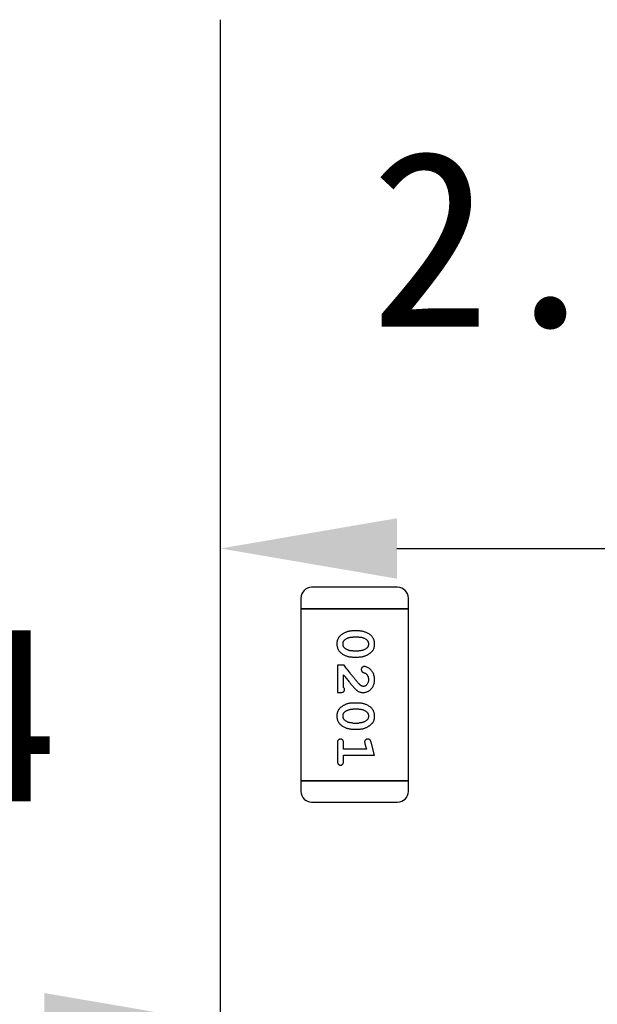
# Model space of a CAD drawing. Header units: millimetres. Extents: x 0 to 297, y 0 to 210.
# Tile 111 of 172: x 198.67 to 200.31, y 107.58 to 110.37. Entities that reach past the tile are written whole.
import ezdxf

# ---------------------------------------------------------------- set-up
doc = ezdxf.new("R2010")
doc.units = ezdxf.units.MM
doc.header["$LTSCALE"] = 16.335
doc.header["$PDMODE"] = 3
doc.header["$PDSIZE"] = 8
doc.layers.get('0').update_dxf_attribs({"linetype": 'CONTINUOUS'})
doc.layers.get('Defpoints').update_dxf_attribs({"linetype": 'CONTINUOUS'})
doc.layers.add('USER_LIBRARYDXF_CONTINUOUS_LINE', color=7, linetype='CONTINUOUS')
doc.styles.get("Standard").update_dxf_attribs({"font": '仿宋_GB2312.ttf'})
doc.dimstyles.get("Standard").update_dxf_attribs({"dimtxt": 2.5, "dimasz": 3.5, "dimexe": 1.5, "dimexo": 1, "dimtad": 1, "dimdsep": 46, "dimtxsty": 'Standard', "dimblk": '_FILLED', "dimblk1": '_FILLED', "dimblk2": '_FILLED', "dimcen": 0.09, "dimazin": 2, "dimtol": 1, "dimtp": 0.01, "dimtm": 0.01, "dimtfac": 1, "dimtofl": 0, "dimtmove": 0, "dimatfit": 3, "dimldrblk": '_FILLED', "dimfxl": 1, "dimtolj": 1, "dimarcsym": 0})

# ---------------------------------------------------------------- blocks, each defined once
blk = doc.blocks.new('_FILLED')
at = {"color": 0, "linetype": 'ByBlock'}
blk.add_solid([(0, 0), (-1, 0.1714), (-1, -0.1714)], dxfattribs=at)
blk = doc.blocks.new('*D30')
at = {"color": 0, "lineweight": -2, "transparency": 16777216}
for p, q in [((196.6994, 106.9036), (196.6994, 109.0217)), ((199.2394, 106.9036), (199.2394, 109.0217)), ((197.1994, 107.5217), (198.7394, 107.5217))]:
    blk.add_line(p, q, dxfattribs=at)
at = {"layer": 'Defpoints', "color": 0, "transparency": 16777216}
for p in [(199.2394, 107.5217), (196.6994, 105.9036), (199.2394, 105.9036)]:
    blk.add_point(p, dxfattribs=at)
at = {"color": 0, "lineweight": -2, "transparency": 16777216, "xscale": 0.5, "yscale": 0.5, "zscale": 0.5, "rotation": 180}
blk.add_blockref('_FILLED', (196.6994, 107.5217), dxfattribs=at)
at = {"color": 0, "lineweight": -2, "transparency": 16777216, "xscale": 0.5, "yscale": 0.5, "zscale": 0.5}
blk.add_blockref('_FILLED', (199.2394, 107.5217), dxfattribs=at)
at = {"color": 0, "transparency": 16777216, "insert": (198.0994, 108.3967), "char_height": 0.5, "attachment_point": 5}
blk.add_mtext('\\A1;2.54', dxfattribs=at)
blk = doc.blocks.new('*D31')
at = {"color": 0, "lineweight": -2, "transparency": 16777216}
for p, q in [((199.2394, 106.9036), (199.2394, 110.3685)), ((201.7794, 106.9036), (201.7794, 110.3685)), ((199.7394, 108.8685), (201.2794, 108.8685))]:
    blk.add_line(p, q, dxfattribs=at)
at = {"layer": 'Defpoints', "color": 0, "transparency": 16777216}
for p in [(201.7794, 108.8685), (199.2394, 105.9036), (201.7794, 105.9036)]:
    blk.add_point(p, dxfattribs=at)
at = {"color": 0, "lineweight": -2, "transparency": 16777216, "xscale": 0.5, "yscale": 0.5, "zscale": 0.5, "rotation": 180}
blk.add_blockref('_FILLED', (199.2394, 108.8685), dxfattribs=at)
at = {"color": 0, "lineweight": -2, "transparency": 16777216, "xscale": 0.5, "yscale": 0.5, "zscale": 0.5}
blk.add_blockref('_FILLED', (201.7794, 108.8685), dxfattribs=at)
at = {"color": 0, "transparency": 16777216, "insert": (200.3443, 109.7435), "char_height": 0.5, "attachment_point": 5}
blk.add_mtext('\\A1;2.54', dxfattribs=at)

msp = doc.modelspace()

# ---------------------------------------------------------------- linework, layer by layer
at = {"layer": 'USER_LIBRARYDXF_CONTINUOUS_LINE', "color": 7, "linetype": 'Continuous'}
for p, q in [((199.7414, 108.7584), (199.4976, 108.7584)), ((199.4671, 108.7279), (199.4671, 108.6974)), ((199.7719, 108.6974), (199.7719, 108.7279)), ((199.4671, 108.6974), (199.7719, 108.6974)), ((199.7719, 108.6974), (199.4671, 108.6974)), ((199.4671, 108.6974), (199.4671, 108.2097)), ((199.7719, 108.2097), (199.7719, 108.6974)), ((199.6315, 108.6345), (199.6138, 108.6345)), ((199.6312, 108.6172), (199.614, 108.6172)), ((199.614, 108.5779), (199.6312, 108.5779)), ((199.6138, 108.5606), (199.6315, 108.5606)), ((199.5896, 108.537), (199.5707, 108.537)), ((199.5707, 108.537), (199.5707, 108.4599)), ((199.588, 108.474), (199.588, 108.5102)), ((199.5707, 108.4599), (199.5786, 108.4599)), ((199.6315, 108.43), (199.6138, 108.43)), ((199.6312, 108.4127), (199.614, 108.4127)), ((199.614, 108.3733), (199.6312, 108.3733)), ((199.6138, 108.356), (199.6315, 108.356)), ((199.5707, 108.3167), (199.5707, 108.2648)), ((199.588, 108.2994), (199.588, 108.3167)), ((199.6761, 108.2821), (199.6662, 108.3187)), ((199.653, 108.2994), (199.588, 108.2994)), ((199.6488, 108.3144), (199.653, 108.2994)), ((199.588, 108.2821), (199.6761, 108.2821)), ((199.588, 108.2648), (199.588, 108.2821)), ((199.7719, 108.2097), (199.4671, 108.2097)), ((199.4671, 108.2097), (199.7719, 108.2097)), ((199.4671, 108.2097), (199.4671, 108.1793)), ((199.7719, 108.1793), (199.7719, 108.2097)), ((199.4976, 108.1488), (199.7414, 108.1488))]:
    msp.add_line(p, q, dxfattribs=at)
for centre, start, end in [((199.4976, 108.7279), 90, 180), ((199.7414, 108.7279), 0, 90), ((199.4976, 108.1793), 180, 270), ((199.7414, 108.1793), 270, 0)]:
    msp.add_arc(centre, 0.0305, start, end, dxfattribs=at)
for points, knots in [([(199.6138, 108.6345), (199.6127, 108.6345), (199.6106, 108.6344), (199.6074, 108.6341), (199.6043, 108.6336), (199.6012, 108.6329), (199.5981, 108.6321), (199.5951, 108.6309), (199.5922, 108.6297), (199.5893, 108.6282), (199.5865, 108.6266), (199.584, 108.625), (199.5817, 108.6234), (199.5796, 108.6217), (199.5777, 108.62), (199.576, 108.6183), (199.5746, 108.6166), (199.573, 108.6142), (199.5714, 108.611), (199.5701, 108.6068), (199.5693, 108.6023), (199.5692, 108.5991), (199.5691, 108.5974)], [0, 0, 0, 0, 0.049886, 0.09882, 0.148132, 0.19689, 0.246038, 0.295176, 0.345305, 0.395692, 0.445312, 0.491875, 0.535813, 0.577009, 0.616081, 0.652689, 0.687585, 0.720206, 0.785062, 0.85223, 0.923759, 1, 1, 1, 1]), ([(199.6761, 108.5977), (199.6761, 108.5991), (199.676, 108.6019), (199.6753, 108.606), (199.6742, 108.6099), (199.6726, 108.6134), (199.6705, 108.6167), (199.668, 108.6198), (199.665, 108.6226), (199.6617, 108.625), (199.6581, 108.6272), (199.6544, 108.6292), (199.6507, 108.6308), (199.6469, 108.6321), (199.6431, 108.6332), (199.6393, 108.6339), (199.6354, 108.6344), (199.6328, 108.6345), (199.6315, 108.6345)], [0, 0, 0, 0, 0.06692, 0.130834, 0.19258, 0.252759, 0.312631, 0.373411, 0.436359, 0.501894, 0.568244, 0.632472, 0.69556, 0.757163, 0.818592, 0.878885, 0.939235, 1, 1, 1, 1]), ([(199.5691, 108.5974), (199.5692, 108.596), (199.5693, 108.5932), (199.57, 108.5891), (199.5711, 108.5853), (199.5727, 108.5817), (199.5747, 108.5784), (199.5772, 108.5753), (199.5802, 108.5725), (199.5836, 108.5701), (199.5872, 108.5679), (199.5908, 108.5659), (199.5945, 108.5643), (199.5983, 108.5629), (199.6021, 108.5619), (199.606, 108.5611), (199.6098, 108.5606), (199.6125, 108.5606), (199.6138, 108.5606)], [0, 0, 0, 0, 0.067217, 0.131051, 0.19272, 0.252824, 0.312745, 0.373449, 0.436041, 0.501494, 0.567761, 0.632087, 0.695096, 0.757109, 0.817993, 0.878657, 0.939311, 1, 1, 1, 1]), ([(199.5864, 108.5974), (199.5865, 108.598), (199.5865, 108.5993), (199.5867, 108.6011), (199.5871, 108.6028), (199.5877, 108.6044), (199.5885, 108.6058), (199.5894, 108.6072), (199.5905, 108.6084), (199.5913, 108.6092), (199.5917, 108.6095)], [0, 0, 0, 0, 0.139844, 0.271849, 0.399162, 0.521619, 0.6402, 0.758957, 0.87828, 1, 1, 1, 1]), ([(199.5923, 108.5851), (199.5918, 108.5855), (199.5909, 108.5863), (199.5897, 108.5876), (199.5887, 108.5891), (199.5879, 108.5906), (199.5872, 108.5921), (199.5868, 108.5938), (199.5865, 108.5956), (199.5865, 108.5968), (199.5864, 108.5974)], [0, 0, 0, 0, 0.129853, 0.25607, 0.380154, 0.49978, 0.62208, 0.743277, 0.868791, 1, 1, 1, 1]), ([(199.5917, 108.6095), (199.5925, 108.6102), (199.5941, 108.6114), (199.5967, 108.6129), (199.5993, 108.6143), (199.602, 108.6153), (199.6049, 108.6161), (199.6078, 108.6168), (199.6109, 108.6171), (199.613, 108.6172), (199.614, 108.6172)], [0, 0, 0, 0, 0.124927, 0.248361, 0.370889, 0.492583, 0.61616, 0.741472, 0.869044, 1, 1, 1, 1]), ([(199.6312, 108.6172), (199.6323, 108.6172), (199.6344, 108.6171), (199.6374, 108.6168), (199.6404, 108.6162), (199.6432, 108.6154), (199.6458, 108.6144), (199.6484, 108.6131), (199.6508, 108.6117), (199.6523, 108.6105), (199.653, 108.6099)], [0, 0, 0, 0, 0.135446, 0.266257, 0.393419, 0.517936, 0.639137, 0.758785, 0.879345, 1, 1, 1, 1]), ([(199.6315, 108.5606), (199.6326, 108.5606), (199.6347, 108.5606), (199.6379, 108.5609), (199.641, 108.5614), (199.6442, 108.5621), (199.6472, 108.563), (199.6502, 108.5641), (199.6532, 108.5654), (199.6561, 108.5669), (199.6588, 108.5685), (199.6613, 108.5702), (199.6637, 108.5718), (199.6658, 108.5735), (199.6676, 108.5752), (199.6693, 108.5769), (199.6707, 108.5786), (199.6723, 108.581), (199.6739, 108.5842), (199.6752, 108.5884), (199.676, 108.5929), (199.6761, 108.5961), (199.6761, 108.5977)], [0, 0, 0, 0, 0.049855, 0.099516, 0.148482, 0.19758, 0.246804, 0.296268, 0.346517, 0.397047, 0.446826, 0.49336, 0.537801, 0.579207, 0.617974, 0.654833, 0.689171, 0.722088, 0.786392, 0.853518, 0.924186, 1, 1, 1, 1]), ([(199.653, 108.6099), (199.6535, 108.6095), (199.6544, 108.6087), (199.6556, 108.6074), (199.6566, 108.606), (199.6574, 108.6045), (199.658, 108.6029), (199.6585, 108.6012), (199.6588, 108.5994), (199.6588, 108.5982), (199.6588, 108.5976)], [0, 0, 0, 0, 0.13042, 0.256046, 0.378133, 0.498725, 0.620452, 0.742761, 0.869406, 1, 1, 1, 1]), ([(199.6588, 108.5976), (199.6588, 108.5969), (199.6588, 108.5957), (199.6585, 108.5939), (199.6581, 108.5922), (199.6575, 108.5906), (199.6568, 108.5891), (199.6559, 108.5878), (199.6548, 108.5865), (199.6539, 108.5858), (199.6535, 108.5854)], [0, 0, 0, 0, 0.138115, 0.270177, 0.397547, 0.520057, 0.63869, 0.757499, 0.878226, 1, 1, 1, 1]), ([(199.614, 108.5779), (199.613, 108.5779), (199.6109, 108.5779), (199.6078, 108.5783), (199.6049, 108.5788), (199.6021, 108.5796), (199.5994, 108.5806), (199.5969, 108.5819), (199.5945, 108.5834), (199.593, 108.5845), (199.5923, 108.5851)], [0, 0, 0, 0, 0.135449, 0.266263, 0.393429, 0.516942, 0.639128, 0.758779, 0.879341, 1, 1, 1, 1]), ([(199.6535, 108.5854), (199.6527, 108.5848), (199.6511, 108.5836), (199.6486, 108.5821), (199.646, 108.5808), (199.6432, 108.5797), (199.6403, 108.5789), (199.6374, 108.5783), (199.6343, 108.5779), (199.6323, 108.5779), (199.6312, 108.5779)], [0, 0, 0, 0, 0.125331, 0.248948, 0.371201, 0.494032, 0.616811, 0.742104, 0.868849, 1, 1, 1, 1]), ([(199.6346, 108.4819), (199.6341, 108.4824), (199.6331, 108.4833), (199.6316, 108.4849), (199.6299, 108.4868), (199.6279, 108.489), (199.6258, 108.4915), (199.6235, 108.4942), (199.621, 108.4972), (199.6183, 108.5005), (199.6153, 108.5041), (199.6122, 108.508), (199.6089, 108.5121), (199.6054, 108.5165), (199.6018, 108.5212), (199.5979, 108.5262), (199.5938, 108.5315), (199.591, 108.5351), (199.5896, 108.537)], [0, 0, 0, 0, 0.026647, 0.057942, 0.094152, 0.134806, 0.180631, 0.231142, 0.286385, 0.346321, 0.411439, 0.481035, 0.555329, 0.634592, 0.718826, 0.807759, 0.901393, 1, 1, 1, 1]), ([(199.6468, 108.5338), (199.6462, 108.5338), (199.6452, 108.5337), (199.6436, 108.5332), (199.6422, 108.5324), (199.6409, 108.5312), (199.6398, 108.5299), (199.639, 108.5284), (199.6384, 108.5267), (199.6384, 108.5256), (199.6384, 108.525)], [0, 0, 0, 0, 0.120856, 0.239483, 0.360995, 0.490166, 0.620982, 0.746416, 0.870253, 1, 1, 1, 1]), ([(199.6384, 108.525), (199.6384, 108.5245), (199.6384, 108.5235), (199.6387, 108.5222), (199.6392, 108.5209), (199.6398, 108.5198), (199.6407, 108.5187), (199.6419, 108.5179), (199.6433, 108.5171), (199.6444, 108.5167), (199.6449, 108.5165)], [0, 0, 0, 0, 0.127347, 0.246131, 0.359406, 0.470543, 0.586092, 0.711469, 0.847022, 1, 1, 1, 1]), ([(199.6449, 108.5165), (199.6458, 108.5162), (199.6475, 108.5156), (199.6498, 108.5144), (199.6518, 108.5131), (199.6529, 108.512), (199.6534, 108.5115)], [0, 0, 0, 0, 0.285518, 0.544185, 0.781367, 1, 1, 1, 1]), ([(199.6761, 108.4965), (199.6761, 108.4982), (199.6759, 108.5016), (199.6751, 108.5065), (199.6737, 108.5113), (199.6717, 108.5158), (199.6692, 108.5199), (199.6664, 108.5236), (199.6631, 108.5267), (199.6595, 108.5292), (199.656, 108.5312), (199.6527, 108.5327), (199.6496, 108.5336), (199.6477, 108.5337), (199.6468, 108.5338)], [0, 0, 0, 0, 0.098286, 0.193983, 0.289056, 0.384352, 0.477435, 0.566197, 0.652355, 0.737986, 0.818188, 0.887401, 0.94802, 1, 1, 1, 1]), ([(199.6534, 108.5115), (199.6539, 108.511), (199.6547, 108.51), (199.6558, 108.5084), (199.6567, 108.5067), (199.6575, 108.5049), (199.6581, 108.5029), (199.6585, 108.5009), (199.6588, 108.4988), (199.6588, 108.4974), (199.6588, 108.4967)], [0, 0, 0, 0, 0.121873, 0.243139, 0.363336, 0.485133, 0.607572, 0.734701, 0.864814, 1, 1, 1, 1]), ([(199.588, 108.5102), (199.5896, 108.5082), (199.5926, 108.5044), (199.5969, 108.4989), (199.6008, 108.4939), (199.6044, 108.4895), (199.6076, 108.4855), (199.6104, 108.4821), (199.6129, 108.4792), (199.6144, 108.4774), (199.6151, 108.4766)], [0, 0, 0, 0, 0.176662, 0.337826, 0.484741, 0.617764, 0.73494, 0.837793, 0.926412, 1, 1, 1, 1]), ([(199.6434, 108.4599), (199.6445, 108.4599), (199.6467, 108.46), (199.6499, 108.4604), (199.653, 108.4613), (199.656, 108.4624), (199.6588, 108.4639), (199.6616, 108.4656), (199.6641, 108.4677), (199.6666, 108.4701), (199.6688, 108.4728), (199.6708, 108.4756), (199.6724, 108.4787), (199.6738, 108.4819), (199.6748, 108.4853), (199.6756, 108.4889), (199.676, 108.4927), (199.6761, 108.4952), (199.6761, 108.4965)], [0, 0, 0, 0, 0.060981, 0.120256, 0.178148, 0.236115, 0.293993, 0.352864, 0.413358, 0.476056, 0.539296, 0.602396, 0.665116, 0.728325, 0.792919, 0.859317, 0.928302, 1, 1, 1, 1]), ([(199.6588, 108.4967), (199.6588, 108.4953), (199.6587, 108.4926), (199.6578, 108.4888), (199.6565, 108.4854), (199.6545, 108.4825), (199.6523, 108.4802), (199.6498, 108.4784), (199.6471, 108.4774), (199.6452, 108.4772), (199.6443, 108.4772)], [0, 0, 0, 0, 0.156344, 0.299348, 0.4327, 0.561, 0.682299, 0.791883, 0.89611, 1, 1, 1, 1]), ([(199.5786, 108.4599), (199.5797, 108.4599), (199.5816, 108.4599), (199.5843, 108.4604), (199.5866, 108.461), (199.5883, 108.4621), (199.5896, 108.4634), (199.5905, 108.4649), (199.5911, 108.4667), (199.5911, 108.4679), (199.5912, 108.4685)], [0, 0, 0, 0, 0.1844, 0.34094, 0.473574, 0.586824, 0.690029, 0.789175, 0.890445, 1, 1, 1, 1]), ([(199.5912, 108.4685), (199.5911, 108.469), (199.591, 108.4699), (199.5904, 108.4713), (199.5894, 108.4727), (199.5885, 108.4736), (199.588, 108.474)], [0, 0, 0, 0, 0.20611, 0.432681, 0.695597, 1, 1, 1, 1]), ([(199.6151, 108.4766), (199.6158, 108.4758), (199.6173, 108.4741), (199.6195, 108.4717), (199.6217, 108.4696), (199.6236, 108.4677), (199.6255, 108.4661), (199.6273, 108.4647), (199.6289, 108.4636), (199.631, 108.4625), (199.6335, 108.4614), (199.6367, 108.4605), (199.64, 108.46), (199.6422, 108.4599), (199.6434, 108.4599)], [0, 0, 0, 0, 0.103002, 0.197728, 0.285279, 0.365235, 0.437224, 0.502446, 0.560545, 0.611446, 0.707576, 0.80349, 0.900532, 1, 1, 1, 1]), ([(199.6443, 108.4772), (199.6435, 108.4772), (199.6419, 108.4774), (199.6394, 108.4783), (199.6369, 108.4799), (199.6354, 108.4812), (199.6346, 108.4819)], [0, 0, 0, 0, 0.212836, 0.442809, 0.70317, 1, 1, 1, 1]), ([(199.6138, 108.43), (199.6127, 108.43), (199.6106, 108.4299), (199.6074, 108.4296), (199.6043, 108.4291), (199.6012, 108.4284), (199.5981, 108.4276), (199.5951, 108.4264), (199.5922, 108.4252), (199.5893, 108.4237), (199.5865, 108.4221), (199.584, 108.4205), (199.5817, 108.4188), (199.5796, 108.4172), (199.5777, 108.4155), (199.576, 108.4138), (199.5746, 108.4121), (199.573, 108.4097), (199.5714, 108.4065), (199.5701, 108.4023), (199.5693, 108.3978), (199.5692, 108.3946), (199.5691, 108.3929)], [0, 0, 0, 0, 0.049886, 0.09882, 0.148132, 0.19689, 0.246038, 0.295176, 0.345305, 0.395692, 0.445312, 0.491875, 0.535813, 0.577009, 0.616081, 0.652689, 0.687585, 0.720206, 0.785062, 0.85223, 0.923759, 1, 1, 1, 1]), ([(199.6761, 108.3932), (199.6761, 108.3946), (199.676, 108.3974), (199.6753, 108.4015), (199.6742, 108.4053), (199.6726, 108.4089), (199.6705, 108.4122), (199.668, 108.4153), (199.665, 108.4181), (199.6617, 108.4205), (199.6581, 108.4227), (199.6544, 108.4246), (199.6507, 108.4263), (199.6469, 108.4276), (199.6431, 108.4287), (199.6393, 108.4294), (199.6354, 108.4299), (199.6328, 108.43), (199.6315, 108.43)], [0, 0, 0, 0, 0.06692, 0.130834, 0.19258, 0.252759, 0.312631, 0.373411, 0.436359, 0.501894, 0.568244, 0.632472, 0.69556, 0.757163, 0.818592, 0.878885, 0.939235, 1, 1, 1, 1]), ([(199.5864, 108.3929), (199.5865, 108.3935), (199.5865, 108.3948), (199.5867, 108.3966), (199.5871, 108.3983), (199.5877, 108.3999), (199.5885, 108.4013), (199.5894, 108.4027), (199.5905, 108.4039), (199.5913, 108.4047), (199.5917, 108.405)], [0, 0, 0, 0, 0.139844, 0.271849, 0.399162, 0.521619, 0.6402, 0.758957, 0.87828, 1, 1, 1, 1]), ([(199.5917, 108.405), (199.5925, 108.4056), (199.5941, 108.4069), (199.5967, 108.4084), (199.5993, 108.4097), (199.602, 108.4108), (199.6049, 108.4116), (199.6078, 108.4123), (199.6109, 108.4126), (199.613, 108.4126), (199.614, 108.4127)], [0, 0, 0, 0, 0.124927, 0.248361, 0.370889, 0.492583, 0.61616, 0.741472, 0.869044, 1, 1, 1, 1]), ([(199.6312, 108.4127), (199.6323, 108.4126), (199.6344, 108.4126), (199.6374, 108.4123), (199.6404, 108.4117), (199.6432, 108.4109), (199.6458, 108.4099), (199.6484, 108.4086), (199.6508, 108.4072), (199.6523, 108.406), (199.653, 108.4054)], [0, 0, 0, 0, 0.135446, 0.266257, 0.393419, 0.517936, 0.639137, 0.758785, 0.879345, 1, 1, 1, 1]), ([(199.653, 108.4054), (199.6535, 108.405), (199.6544, 108.4042), (199.6556, 108.4029), (199.6566, 108.4015), (199.6574, 108.3999), (199.658, 108.3984), (199.6585, 108.3967), (199.6588, 108.3949), (199.6588, 108.3937), (199.6588, 108.3931)], [0, 0, 0, 0, 0.13042, 0.256046, 0.378133, 0.498725, 0.620452, 0.742761, 0.869406, 1, 1, 1, 1]), ([(199.5691, 108.3929), (199.5692, 108.3915), (199.5693, 108.3887), (199.57, 108.3846), (199.5711, 108.3807), (199.5727, 108.3772), (199.5747, 108.3738), (199.5772, 108.3708), (199.5802, 108.368), (199.5836, 108.3655), (199.5872, 108.3634), (199.5908, 108.3614), (199.5945, 108.3597), (199.5983, 108.3584), (199.6021, 108.3574), (199.606, 108.3566), (199.6098, 108.3561), (199.6125, 108.3561), (199.6138, 108.356)], [0, 0, 0, 0, 0.067217, 0.131051, 0.19272, 0.252824, 0.312745, 0.373449, 0.436041, 0.501494, 0.567761, 0.632087, 0.695096, 0.757109, 0.817993, 0.878657, 0.939311, 1, 1, 1, 1]), ([(199.5923, 108.3806), (199.5918, 108.381), (199.5909, 108.3818), (199.5897, 108.3831), (199.5887, 108.3845), (199.5879, 108.386), (199.5872, 108.3876), (199.5868, 108.3893), (199.5865, 108.3911), (199.5865, 108.3923), (199.5864, 108.3929)], [0, 0, 0, 0, 0.129853, 0.25607, 0.380154, 0.49978, 0.62208, 0.743277, 0.868791, 1, 1, 1, 1]), ([(199.614, 108.3733), (199.613, 108.3734), (199.6109, 108.3734), (199.6078, 108.3737), (199.6049, 108.3743), (199.6021, 108.3751), (199.5994, 108.3761), (199.5969, 108.3774), (199.5945, 108.3789), (199.593, 108.38), (199.5923, 108.3806)], [0, 0, 0, 0, 0.135449, 0.266263, 0.393429, 0.516942, 0.639128, 0.758779, 0.879341, 1, 1, 1, 1]), ([(199.6535, 108.3809), (199.6527, 108.3803), (199.6511, 108.3791), (199.6486, 108.3776), (199.646, 108.3762), (199.6432, 108.3752), (199.6403, 108.3744), (199.6374, 108.3738), (199.6343, 108.3734), (199.6323, 108.3734), (199.6312, 108.3733)], [0, 0, 0, 0, 0.125331, 0.248948, 0.371201, 0.494032, 0.616811, 0.742104, 0.868849, 1, 1, 1, 1]), ([(199.6315, 108.356), (199.6326, 108.3561), (199.6347, 108.3561), (199.6379, 108.3564), (199.641, 108.3569), (199.6442, 108.3576), (199.6472, 108.3585), (199.6502, 108.3596), (199.6532, 108.3609), (199.6561, 108.3624), (199.6588, 108.364), (199.6613, 108.3657), (199.6637, 108.3673), (199.6658, 108.369), (199.6676, 108.3707), (199.6693, 108.3724), (199.6707, 108.3741), (199.6723, 108.3765), (199.6739, 108.3797), (199.6752, 108.3838), (199.676, 108.3884), (199.6761, 108.3915), (199.6761, 108.3932)], [0, 0, 0, 0, 0.049855, 0.099516, 0.148482, 0.19758, 0.246804, 0.296268, 0.346517, 0.397047, 0.446826, 0.49336, 0.537801, 0.579207, 0.617974, 0.654833, 0.689171, 0.722088, 0.786392, 0.853518, 0.924186, 1, 1, 1, 1]), ([(199.6588, 108.3931), (199.6588, 108.3924), (199.6588, 108.3912), (199.6585, 108.3894), (199.6581, 108.3877), (199.6575, 108.3861), (199.6568, 108.3846), (199.6559, 108.3833), (199.6548, 108.382), (199.6539, 108.3813), (199.6535, 108.3809)], [0, 0, 0, 0, 0.138115, 0.270177, 0.397547, 0.520057, 0.63869, 0.757499, 0.878226, 1, 1, 1, 1]), ([(199.5794, 108.3277), (199.5788, 108.3277), (199.5776, 108.3276), (199.5759, 108.3271), (199.5744, 108.3263), (199.573, 108.3251), (199.572, 108.3236), (199.5712, 108.3216), (199.5708, 108.3193), (199.5707, 108.3176), (199.5707, 108.3167)], [0, 0, 0, 0, 0.115051, 0.223278, 0.329269, 0.437893, 0.554681, 0.682591, 0.83103, 1, 1, 1, 1]), ([(199.588, 108.3167), (199.588, 108.3176), (199.588, 108.3193), (199.5875, 108.3216), (199.5867, 108.3236), (199.5857, 108.3251), (199.5843, 108.3263), (199.5828, 108.3271), (199.5812, 108.3276), (199.58, 108.3277), (199.5794, 108.3277)], [0, 0, 0, 0, 0.169102, 0.317658, 0.446239, 0.563118, 0.671828, 0.776546, 0.884858, 1, 1, 1, 1]), ([(199.6571, 108.3277), (199.6564, 108.3277), (199.6552, 108.3276), (199.6535, 108.3272), (199.6519, 108.3265), (199.6505, 108.3254), (199.6493, 108.3242), (199.6484, 108.3229), (199.6479, 108.3214), (199.6478, 108.3204), (199.6478, 108.3198)], [0, 0, 0, 0, 0.138815, 0.27042, 0.39836, 0.52875, 0.654955, 0.771147, 0.884581, 1, 1, 1, 1]), ([(199.6478, 108.3198), (199.6478, 108.3195), (199.6479, 108.3187), (199.6481, 108.3175), (199.6484, 108.316), (199.6487, 108.315), (199.6488, 108.3144)], [0, 0, 0, 0, 0.183151, 0.413144, 0.682305, 1, 1, 1, 1]), ([(199.6662, 108.3187), (199.666, 108.3195), (199.6655, 108.3211), (199.6647, 108.3232), (199.6638, 108.3248), (199.6627, 108.326), (199.6615, 108.3268), (199.6602, 108.3273), (199.6587, 108.3277), (199.6576, 108.3277), (199.6571, 108.3277)], [0, 0, 0, 0, 0.187321, 0.344927, 0.475328, 0.579604, 0.674244, 0.773631, 0.882025, 1, 1, 1, 1]), ([(199.5707, 108.2648), (199.5707, 108.2639), (199.5708, 108.2622), (199.5713, 108.2599), (199.572, 108.2579), (199.5731, 108.2564), (199.5744, 108.2552), (199.5759, 108.2544), (199.5776, 108.2539), (199.5788, 108.2538), (199.5794, 108.2538)], [0, 0, 0, 0, 0.169012, 0.317488, 0.445429, 0.560977, 0.67065, 0.776666, 0.88492, 1, 1, 1, 1]), ([(199.5794, 108.2538), (199.58, 108.2538), (199.5812, 108.2539), (199.5828, 108.2544), (199.5843, 108.2552), (199.5857, 108.2564), (199.5867, 108.2579), (199.5875, 108.2599), (199.588, 108.2622), (199.588, 108.2639), (199.588, 108.2648)], [0, 0, 0, 0, 0.11517, 0.223509, 0.328254, 0.438012, 0.553651, 0.682263, 0.830856, 1, 1, 1, 1])]:
    msp.add_open_spline(points, degree=3, knots=knots, dxfattribs=at)

# ---------------------------------------------------------------- dimensions: what is measured, and where the dimension line sits
at = {"color": 3}
for base, p1, p2, picture, middle in [((201.7794, 108.8685), (199.2394, 105.9036), (201.7794, 105.9036), '*D31', (200.3443, 108.8685)), ((199.2394, 107.5217), (196.6994, 105.9036), (199.2394, 105.9036), '*D30', (198.0994, 107.5217))]:
    dim = msp.add_linear_dim(base=base, p1=p1, p2=p2, dimstyle='Standard', override={"dimtxt": 0.5, "dimasz": 0.5, "dimtad": 3, "dimtih": 1, "dimtoh": 1, "dimzin": 0, "dimcen": 2.673, "dimadec": 0, "dimazin": 0, "dimtol": 0, "dimtzin": 0}, dxfattribs=at)
    dim.commit()
    dim.dimension.update_dxf_attribs({"geometry": picture, "text_midpoint": middle, "dimtype": 160})

doc.saveas('drawing.dxf')
